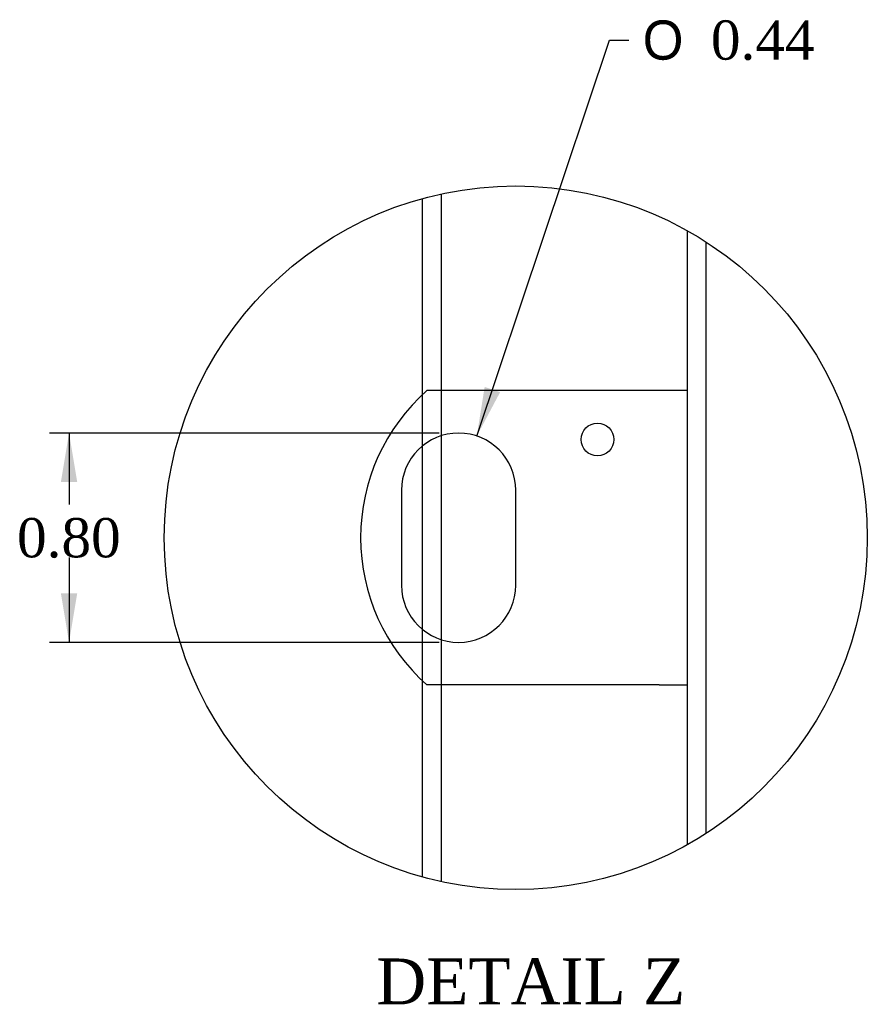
# Model space of a CAD drawing. Header units: inches. Extents: x 7 to 147, y 8 to 98.
# Tile 6 of 8: x 67 to 80, y 73 to 88. Entities that reach past the tile are written whole.
import ezdxf
from ezdxf.enums import TextEntityAlignment as Align

# ---------------------------------------------------------------- set-up
doc = ezdxf.new("R2010")
doc.units = ezdxf.units.IN
doc.header["$MEASUREMENT"] = 0
doc.layers.get('0').update_dxf_attribs({"linetype": 'CONTINUOUS'})
for name, color, linetype in [('COM40153-1', 7, 'CONTINUOUS'), ('COM48475', 7, 'CONTINUOUS'), ('DEFAULT', 7, 'CONTINUOUS')]:
    doc.layers.add(name, color=color, linetype=linetype)
doc.styles.add('SEACAD_SOLID_EDGE_ANSI1_SY', font='txt')
doc.styles.add('SEACAD_TIMES_NEW_ROMAN', font='times.ttf')

# ---------------------------------------------------------------- blocks, each defined once
blk = doc.blocks.new('GDIMGGROUP27')
at = {"layer": 'DEFAULT', "linetype": 'Continuous'}
for points in [[(67.857, 81.424), (68.107, 81.424), (67.982, 82.174)], [(67.857, 79.724), (67.982, 78.974), (68.107, 79.724)]]:
    blk.add_hatch(color=136, dxfattribs=at).paths.add_polyline_path(points)
at = {"layer": 'DEFAULT', "color": 136, "linetype": 'Continuous'}
for p, q in [((73.642, 82.174), (67.682, 82.174)), ((67.982, 82.174), (67.982, 81.084)), ((67.982, 80.274), (67.982, 78.974)), ((73.642, 78.974), (67.682, 78.974))]:
    blk.add_line(p, q, dxfattribs=at)
at = {"layer": 'DEFAULT', "color": 136, "linetype": 'Continuous', "style": 'SEACAD_TIMES_NEW_ROMAN'}
blk.add_text('0.80', height=0.6, dxfattribs=at).set_placement((67.186, 80.874), align=Align.TOP_LEFT)
blk = doc.blocks.new('GDIMGGROUP28')
at = {"layer": 'DEFAULT', "linetype": 'Continuous'}
blk.add_hatch(color=136, dxfattribs=at).paths.add_polyline_path([(74.34, 82.879), (74.22, 82.128), (74.577, 82.8)])
at = {"layer": 'DEFAULT', "color": 136, "linetype": 'Continuous'}
for p, q in [((74.22, 82.128), (76.248, 88.183)), ((76.248, 88.183), (76.548, 88.183))]:
    blk.add_line(p, q, dxfattribs=at)
for s, style, p in [('O', 'SEACAD_SOLID_EDGE_ANSI1_SY', (76.758, 88.483)), ('0.44', 'SEACAD_TIMES_NEW_ROMAN', (77.802, 88.483))]:
    blk.add_text(s, height=0.6, dxfattribs=dict(at, style=style)).set_placement(p, align=Align.TOP_LEFT)

msp = doc.modelspace()

# ---------------------------------------------------------------- linework, layer by layer
at = {"color": 7}
msp.add_circle((74.816, 80.574), 5.378, dxfattribs=at)
at = {"layer": 'COM40153-1', "color": 7}
for p, q in [((77.01, 82.824), (73.458, 82.824)), ((77.442, 82.824), (77.01, 82.824)), ((73.068, 81.3), (73.068, 79.848)), ((74.816, 79.848), (74.816, 81.3)), ((77.01, 78.324), (73.458, 78.324)), ((77.01, 78.324), (77.442, 78.324))]:
    msp.add_line(p, q, dxfattribs=at)
msp.add_circle((76.066, 82.076), 0.25, dxfattribs=at)
for centre, radius, start, end in [((75.442, 80.574), 3, 131.4096, 228.5904), ((73.942, 81.3), 0.874, 0, 180), ((73.942, 79.848), 0.874, 180, 0)]:
    msp.add_arc(centre, radius, start, end, dxfattribs=at)
at = {"layer": 'COM48475', "color": 7}
for p, q in [((73.678, 82.824), (73.678, 85.83)), ((73.39, 82.762), (73.39, 85.759)), ((77.442, 75.88), (77.442, 85.267)), ((77.73, 76.053), (77.73, 85.094)), ((73.678, 82.133), (73.678, 82.824)), ((73.39, 81.977), (73.39, 82.762)), ((73.678, 79.015), (73.678, 82.133)), ((73.39, 79.17), (73.39, 81.977)), ((73.39, 78.385), (73.39, 79.17)), ((73.678, 78.324), (73.678, 79.015)), ((73.39, 75.388), (73.39, 78.385)), ((73.678, 75.317), (73.678, 78.324))]:
    msp.add_line(p, q, dxfattribs=at)

# ---------------------------------------------------------------- block references
at = {"layer": 'DEFAULT', "color": 7}
for name in ['GDIMGGROUP28', 'GDIMGGROUP27']:
    msp.add_blockref(name, (0, 0), dxfattribs=at)

# ---------------------------------------------------------------- texts
at = {"layer": 'DEFAULT', "color": 7, "style": 'SEACAD_TIMES_NEW_ROMAN'}
msp.add_text('DETAIL Z', height=0.7, dxfattribs=at).set_placement((72.682, 74.141), align=Align.TOP_LEFT)

doc.saveas('drawing.dxf')
